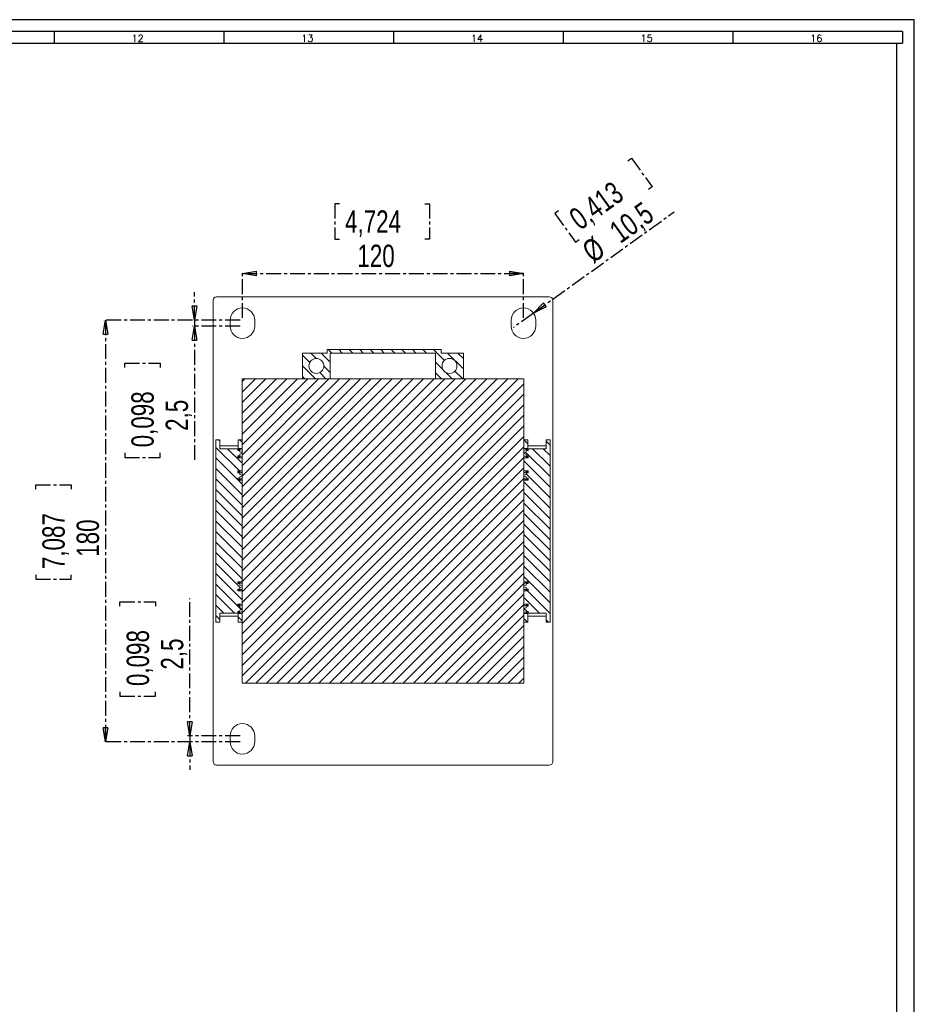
# Model space of a CAD drawing. Header units: millimetres. Extents: x 0 to 1189, y 0 to 841.
# Tile 7 of 7: x 807 to 1189, y 420 to 841. Entities that reach past the tile are written whole.
import ezdxf

# ---------------------------------------------------------------- set-up
doc = ezdxf.new("R2010")
doc.units = ezdxf.units.MM
doc.linetypes.add('CENTER', pattern=[10.16, 6.35, -1.27, 1.27, -1.27])
doc.layers.add('CENTRO', color=7, linetype='CENTER')
doc.layers.add('FORMATO', color=7, linetype='Continuous')
doc.styles.add('SLDTEXTSTYLE0', font='ROMANS')
doc.styles.add('SLDTEXTSTYLE3', font='TXT', dxfattribs={"width": 0.75})
doc.dimstyles.new('SLDDIMSTYLE0', dxfattribs={"dimtxt": 9.525, "dimasz": 6, "dimexe": 0, "dimexo": 0.0625, "dimgap": 2.38125, "dimtad": 1, "dimdec": 1, "dimrnd": 1e-09, "dimzin": 12, "dimdsep": 46, "dimtxsty": 'SLDTEXTSTYLE3', "dimblk1": 'CLOSED', "dimblk2": 'CLOSED', "dimsah": 1, "dimcen": 0.09, "dimadec": 0, "dimazin": 3, "dimtfac": 1, "dimtdec": 1, "dimtmove": 0, "dimatfit": 0, "dimldrblk": 'CLOSED', "dimfxl": 0, "dimfrac": 2, "dimtolj": 1, "dimtzin": 12, "dimarcsym": 0})
doc.dimstyles.new('SLDDIMSTYLE1', dxfattribs={"dimtxt": 9.525, "dimasz": 6, "dimexe": 0, "dimexo": 0.0625, "dimgap": 2.38125, "dimtad": 1, "dimdec": 1, "dimrnd": 1e-09, "dimzin": 12, "dimdsep": 46, "dimtxsty": 'SLDTEXTSTYLE3', "dimblk1": 'CLOSED', "dimblk2": 'CLOSED', "dimsah": 1, "dimcen": 0.09, "dimadec": 0, "dimazin": 3, "dimtfac": 1, "dimtdec": 1, "dimtofl": 0, "dimtmove": 0, "dimatfit": 3, "dimldrblk": 'CLOSED', "dimfxl": 0, "dimfrac": 2, "dimtolj": 1, "dimtzin": 12, "dimarcsym": 0})
doc.dimstyles.new('SLDDIMSTYLE2', dxfattribs={"dimtxt": 9.525, "dimasz": 6, "dimexe": 0, "dimexo": 0.0625, "dimgap": 2.38125, "dimtad": 1, "dimdec": 1, "dimrnd": 1e-09, "dimzin": 12, "dimdsep": 46, "dimtxsty": 'SLDTEXTSTYLE3', "dimblk1": 'NONE', "dimblk2": 'CLOSED', "dimsah": 1, "dimcen": 0, "dimadec": 0, "dimazin": 3, "dimtfac": 1, "dimtdec": 1, "dimtmove": 0, "dimatfit": 3, "dimldrblk": 'NONE', "dimfxl": 0, "dimfrac": 2, "dimtolj": 1, "dimtzin": 12, "dimarcsym": 0})

# ---------------------------------------------------------------- blocks, each defined once
blk = doc.blocks.new('_CLOSED')
at = {"color": 0, "linetype": 'ByBlock', "lineweight": -2}
for p, q in [((-1, 0.166667), (0, 0)), ((-1, 0.166667), (-1, -0.166667)), ((0, 0), (-1, -0.166667)), ((0, 0), (-1, 0))]:
    blk.add_line(p, q, dxfattribs=at)
blk = doc.blocks.new('_D_6')
at = {"layer": 'CENTRO'}
for p, q in [((943.52, 762.41), (941.59, 762.41)), ((941.59, 762.41), (941.59, 747.28)), ((980.01, 762.41), (981.95, 762.41)), ((981.95, 762.41), (981.95, 747.28)), ((941.59, 747.28), (943.52, 747.28)), ((981.95, 747.28), (980.01, 747.28)), ((902.12, 713.64), (902.12, 733.64)), ((902.12, 732.64), (1022.12, 732.64)), ((1022.12, 713.64), (1022.12, 733.64))]:
    blk.add_line(p, q, dxfattribs=at)
at = {"layer": 'CENTRO', "xscale": 6, "yscale": 6, "rotation": 180.0000000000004}
blk.add_blockref('_CLOSED', (902.12, 732.64, -45.7), dxfattribs=at)
at = {"layer": 'CENTRO', "xscale": 6, "yscale": 6}
blk.add_blockref('_CLOSED', (1022.12, 732.64, -45.7), dxfattribs=at)
at = {"layer": 'CENTRO', "char_height": 9.525, "attachment_point": 1, "style": 'SLDTEXTSTYLE3'}
for s, insert in [('4,724', (945.94, 759.55)), ('120', (951.21, 744.92))]:
    blk.add_mtext(s, dxfattribs=dict(at, insert=insert))
blk = doc.blocks.new('_D_7')
at = {"layer": 'CENTRO'}
for p, q in [((1066.68, 780.73), (1068.25, 781.85)), ((1068.25, 781.85), (1077.08, 769.57)), ((1077.08, 769.57), (1075.52, 768.44)), ((1026.38, 715.71), (1086.5, 758.97)), ((1037.06, 759.41), (1035.49, 758.28)), ((1035.49, 758.28), (1044.33, 746)), ((1044.33, 746), (1045.9, 747.13)), ((1026.38, 715.71), (1017.85, 709.58))]:
    blk.add_line(p, q, dxfattribs=at)
at = {"layer": 'CENTRO', "xscale": 6, "yscale": 6, "rotation": 215.7374570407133}
blk.add_blockref('_CLOSED', (1026.38, 715.71, -45.7), dxfattribs=at)
at = {"layer": 'CENTRO', "char_height": 9.525, "attachment_point": 1, "rotation": 35.7375, "style": 'SLDTEXTSTYLE3'}
for s, insert in [('0,413', (1040.69, 758.5)), ('10,5', (1057.92, 752.88)), ('%%c', (1046.25, 744.48))]:
    blk.add_mtext(s, dxfattribs=dict(at, insert=insert))
blk = doc.blocks.new('_NONE')
blk = doc.blocks.new('_D_8')
at = {"layer": 'CENTRO'}
for p, q in [((881.63, 712.64), (881.63, 724.64)), ((901.12, 712.64), (880.63, 712.64)), ((881.63, 712.64), (881.63, 710.14)), ((901.12, 710.14), (880.63, 710.14)), ((881.63, 710.14), (881.63, 652.57)), ((851.86, 692.44), (851.86, 694.37)), ((851.86, 694.37), (867, 694.37)), ((867, 694.37), (867, 692.44)), ((851.86, 655.95), (851.86, 654.02)), ((851.86, 654.02), (867, 654.02)), ((867, 654.02), (867, 655.95))]:
    blk.add_line(p, q, dxfattribs=at)
at = {"layer": 'CENTRO', "xscale": 6, "yscale": 6}
for p, rotation in [((881.63, 712.64, -45.7), 270.0000000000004), ((881.63, 710.14, -45.7), 90.0000000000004)]:
    blk.add_blockref('_CLOSED', p, dxfattribs=dict(at, rotation=rotation))
at = {"layer": 'CENTRO', "char_height": 9.525, "attachment_point": 1, "rotation": 90, "style": 'SLDTEXTSTYLE3'}
for s, insert in [('0,098', (854.72, 658.36)), ('2,5', (869.35, 665.4))]:
    blk.add_mtext(s, dxfattribs=dict(at, insert=insert))
blk = doc.blocks.new('_D_9')
at = {"layer": 'CENTRO'}
for p, q in [((901.12, 712.64), (842.62, 712.64)), ((843.62, 712.64), (843.62, 532.64)), ((813.85, 640.44), (813.85, 642.37)), ((813.85, 642.37), (828.98, 642.37)), ((828.98, 642.37), (828.98, 640.44)), ((813.85, 603.95), (813.85, 602.01)), ((813.85, 602.01), (828.98, 602.01)), ((828.98, 602.01), (828.98, 603.95)), ((901.12, 532.64), (842.62, 532.64))]:
    blk.add_line(p, q, dxfattribs=at)
at = {"layer": 'CENTRO', "xscale": 6, "yscale": 6}
for p, rotation in [((843.62, 712.64, -45.7), 90.0000000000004), ((843.62, 532.64, -45.7), 270.0000000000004)]:
    blk.add_blockref('_CLOSED', p, dxfattribs=dict(at, rotation=rotation))
at = {"layer": 'CENTRO', "char_height": 9.525, "attachment_point": 1, "rotation": 90, "style": 'SLDTEXTSTYLE3'}
for s, insert in [('7,087', (816.71, 606.36)), ('180', (831.34, 611.63))]:
    blk.add_mtext(s, dxfattribs=dict(at, insert=insert))
blk = doc.blocks.new('_D_10')
at = {"layer": 'CENTRO'}
for p, q in [((879.62, 535.14), (879.62, 593.87)), ((849.85, 590.49), (849.85, 592.42)), ((849.85, 592.42), (864.98, 592.42)), ((864.98, 592.42), (864.98, 590.49)), ((849.85, 554), (849.85, 552.07)), ((849.85, 552.07), (864.98, 552.07)), ((864.98, 552.07), (864.98, 554)), ((901.12, 535.14), (878.62, 535.14)), ((879.62, 535.14), (879.62, 532.64)), ((901.12, 532.64), (878.62, 532.64)), ((879.62, 532.64), (879.62, 520.64))]:
    blk.add_line(p, q, dxfattribs=at)
at = {"layer": 'CENTRO', "xscale": 6, "yscale": 6}
for p, rotation in [((879.62, 535.14, -45.7), 270.0000000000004), ((879.62, 532.64, -45.7), 90.0000000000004)]:
    blk.add_blockref('_CLOSED', p, dxfattribs=dict(at, rotation=rotation))
at = {"layer": 'CENTRO', "char_height": 9.525, "attachment_point": 1, "rotation": 90, "style": 'SLDTEXTSTYLE3'}
for s, insert in [('0,098', (852.71, 556.42)), ('2,5', (867.34, 563.45))]:
    blk.add_mtext(s, dxfattribs=dict(at, insert=insert))

msp = doc.modelspace()

# ---------------------------------------------------------------- hatches: boundary and pattern name
at = {"linetype": 'Continuous', "lineweight": 0}
h = msp.add_hatch(dxfattribs=at)
h.set_pattern_fill('ANSI31', angle=90, style=0)
h.paths.add_polyline_path([(996.47, 687.64), (996.47, 698.64), (987, 698.64), (987, 700.14), (938.3, 700.14), (938.3, 698.64), (927.77, 698.64), (927.77, 687.64), (939.62, 687.64), (939.62, 698.64), (984.62, 698.64), (984.62, 687.64)], flags=0)
edge = h.paths.add_edge_path(flags=0)
edge.add_arc((933.69, 693.14), 3.2, 0, 360)
edge = h.paths.add_edge_path(flags=0)
edge.add_arc((990.54, 693.14), 3.2, 0, 360)
h = msp.add_hatch(dxfattribs=at)
h.set_pattern_fill('ANSI31', style=0)
h.paths.add_polyline_path([(901.97, 687.64), (901.97, 557.64), (1022.27, 557.64), (1022.27, 687.64)], flags=0)
h = msp.add_hatch(dxfattribs=at)
h.set_pattern_fill('ANSI31', angle=90, style=0)
h.paths.add_polyline_path([(900.27, 583.64), (901.97, 583.64), (901.97, 587.43), (900.17, 587.43), (900.17, 588.23), (900.97, 588.23), (900.97, 588.89), (901.97, 589.24), (901.97, 589.55), (900.97, 589.89), (900.97, 590.56), (900.17, 590.56), (900.17, 591.36), (901.97, 591.36), (901.97, 597.03), (900.17, 597.03), (900.17, 597.83), (900.97, 597.83), (900.97, 598.49), (901.97, 598.84), (901.97, 599.15), (900.97, 599.49), (900.97, 600.16), (900.17, 600.16), (900.17, 600.96), (901.97, 600.96), (901.97, 644.33), (900.17, 644.33), (900.17, 645.13), (900.97, 645.13), (900.97, 645.79), (901.97, 646.14), (901.97, 646.45), (900.97, 646.79), (900.97, 647.46), (900.17, 647.46), (900.17, 648.26), (901.97, 648.26), (901.97, 653.93), (900.17, 653.93), (900.17, 654.73), (900.97, 654.73), (900.97, 655.39), (901.97, 655.74), (901.97, 656.05), (900.97, 656.39), (900.97, 657.06), (900.17, 657.06), (900.17, 657.86), (901.97, 657.86), (901.97, 661.64), (900.27, 661.64), (900.27, 657.79), (892.47, 657.79), (892.47, 661.64), (890.77, 661.64), (890.77, 583.64), (892.47, 583.64), (892.47, 587.49), (900.27, 587.49)], flags=0)
h = msp.add_hatch(dxfattribs=at)
h.set_pattern_fill('ANSI31', angle=90, style=0)
h.paths.add_polyline_path([(1023.97, 661.64), (1022.27, 661.64), (1022.27, 657.86), (1024.07, 657.86), (1024.07, 657.06), (1023.27, 657.06), (1023.27, 656.39), (1022.27, 656.05), (1022.27, 655.74), (1023.27, 655.39), (1023.27, 654.73), (1024.07, 654.73), (1024.07, 653.93), (1022.27, 653.93), (1022.27, 648.26), (1024.07, 648.26), (1024.07, 647.46), (1023.27, 647.46), (1023.27, 646.79), (1022.27, 646.45), (1022.27, 646.14), (1023.27, 645.79), (1023.27, 645.13), (1024.07, 645.13), (1024.07, 644.33), (1022.27, 644.33), (1022.27, 600.96), (1024.07, 600.96), (1024.07, 600.16), (1023.27, 600.16), (1023.27, 599.49), (1022.27, 599.15), (1022.27, 598.84), (1023.27, 598.49), (1023.27, 597.83), (1024.07, 597.83), (1024.07, 597.03), (1022.27, 597.03), (1022.27, 591.36), (1024.07, 591.36), (1024.07, 590.56), (1023.27, 590.56), (1023.27, 589.89), (1022.27, 589.55), (1022.27, 589.24), (1023.27, 588.89), (1023.27, 588.23), (1024.07, 588.23), (1024.07, 587.43), (1022.27, 587.43), (1022.27, 583.64), (1023.97, 583.64), (1023.97, 587.49), (1031.77, 587.49), (1031.77, 583.64), (1033.47, 583.64), (1033.47, 661.64), (1031.77, 661.64), (1031.77, 657.79), (1023.97, 657.79)], flags=0)

# ---------------------------------------------------------------- linework, layer by layer
at = {"color": 7, "linetype": 'Continuous', "lineweight": 15}
for p, q in [((889.62, 721.14), (889.62, 524.14)), ((1033.12, 722.64), (891.12, 722.64)), ((1034.62, 524.14), (1034.62, 721.14)), ((896.87, 710.14), (896.87, 712.64)), ((907.37, 712.64), (907.37, 710.14)), ((1016.87, 710.14), (1016.87, 712.64)), ((1027.37, 712.64), (1027.37, 710.14)), ((938.3, 698.64), (927.77, 698.64)), ((927.77, 698.64), (927.77, 687.64)), ((938.3, 700.14), (938.3, 698.64)), ((987, 700.14), (938.3, 700.14)), ((939.62, 698.64), (984.62, 698.64)), ((939.62, 687.64), (939.62, 698.64)), ((984.62, 698.64), (984.62, 687.64)), ((987, 698.64), (987, 700.14)), ((996.47, 698.64), (987, 698.64)), ((996.47, 687.64), (996.47, 698.64)), ((1022.27, 687.64), (901.97, 687.64)), ((901.97, 687.64), (901.97, 557.64)), ((927.77, 687.64), (939.62, 687.64)), ((984.62, 687.64), (996.47, 687.64)), ((1022.27, 557.64), (1022.27, 687.64)), ((890.77, 661.64), (890.77, 583.64)), ((892.47, 661.64), (890.77, 661.64)), ((892.47, 657.79), (892.47, 661.64)), ((901.97, 661.64), (900.27, 661.64)), ((900.27, 661.64), (900.27, 657.79)), ((901.97, 657.86), (901.97, 661.64)), ((1022.27, 661.64), (1022.27, 657.86)), ((1023.97, 661.64), (1022.27, 661.64)), ((1023.97, 661.64), (1023.97, 657.79)), ((1031.77, 657.79), (1031.77, 661.64)), ((1033.47, 661.64), (1031.77, 661.64)), ((1033.47, 583.64), (1033.47, 661.64)), ((892.47, 659.04), (900.27, 659.04)), ((892.47, 657.79), (900.27, 657.79)), ((900.17, 657.86), (901.97, 657.86)), ((900.17, 657.06), (900.17, 657.86)), ((900.97, 657.49), (900.17, 657.49)), ((900.97, 657.06), (900.17, 657.06)), ((901.97, 657.15), (900.97, 657.49)), ((900.97, 657.41), (900.97, 657.49)), ((900.97, 657.06), (900.97, 657.41)), ((901.97, 657.14), (900.97, 657.41)), ((900.97, 657.06), (900.97, 656.39)), ((900.97, 656.39), (901.97, 656.05)), ((901.97, 656.05), (901.97, 655.74)), ((1022.27, 657.86), (1024.07, 657.86)), ((1023.27, 657.49), (1022.27, 657.15)), ((1022.27, 657.14), (1023.27, 657.41)), ((1023.27, 656.39), (1022.27, 656.05)), ((1022.27, 655.74), (1022.27, 656.05)), ((1024.07, 657.49), (1023.27, 657.49)), ((1023.27, 657.41), (1023.27, 657.49)), ((1023.27, 657.06), (1023.27, 657.41)), ((1024.07, 657.06), (1023.27, 657.06)), ((1023.27, 656.39), (1023.27, 657.06)), ((1023.97, 659.04), (1031.77, 659.04)), ((1023.97, 657.79), (1031.77, 657.79)), ((1024.07, 657.06), (1024.07, 657.86)), ((900.17, 654.73), (900.97, 654.73)), ((900.17, 653.93), (900.17, 654.73)), ((900.17, 654.29), (900.97, 654.29)), ((901.97, 653.93), (900.17, 653.93)), ((900.97, 655.39), (901.97, 655.74)), ((900.97, 655.39), (900.97, 654.73)), ((900.97, 654.37), (900.97, 654.73)), ((901.97, 654.65), (900.97, 654.37)), ((900.97, 654.29), (901.97, 654.64)), ((900.97, 654.29), (900.97, 654.37)), ((901.97, 648.26), (901.97, 653.93)), ((1023.27, 655.39), (1022.27, 655.74)), ((1022.27, 654.65), (1023.27, 654.37)), ((1022.27, 654.64), (1023.27, 654.29)), ((1024.07, 653.93), (1022.27, 653.93)), ((1022.27, 653.93), (1022.27, 648.26)), ((1023.27, 654.73), (1023.27, 655.39)), ((1023.27, 654.73), (1024.07, 654.73)), ((1023.27, 654.37), (1023.27, 654.73)), ((1023.27, 654.29), (1023.27, 654.37)), ((1023.27, 654.29), (1024.07, 654.29)), ((1024.07, 653.93), (1024.07, 654.73)), ((900.17, 648.26), (901.97, 648.26)), ((900.17, 647.46), (900.17, 648.26)), ((900.97, 647.89), (900.17, 647.89)), ((901.97, 647.55), (900.97, 647.89)), ((900.97, 647.81), (900.97, 647.89)), ((900.97, 647.46), (900.97, 647.81)), ((901.97, 647.54), (900.97, 647.81)), ((1022.27, 648.26), (1024.07, 648.26)), ((1023.27, 647.89), (1022.27, 647.55)), ((1022.27, 647.54), (1023.27, 647.81)), ((1024.07, 647.89), (1023.27, 647.89)), ((1023.27, 647.81), (1023.27, 647.89)), ((1023.27, 647.46), (1023.27, 647.81)), ((1024.07, 647.46), (1024.07, 648.26)), ((900.97, 647.46), (900.17, 647.46)), ((900.17, 645.13), (900.97, 645.13)), ((900.17, 644.33), (900.17, 645.13)), ((900.17, 644.69), (900.97, 644.69)), ((901.97, 644.33), (900.17, 644.33)), ((900.97, 647.46), (900.97, 646.79)), ((900.97, 646.79), (901.97, 646.45)), ((900.97, 645.79), (901.97, 646.14)), ((900.97, 645.79), (900.97, 645.13)), ((900.97, 644.77), (900.97, 645.13)), ((901.97, 645.05), (900.97, 644.77)), ((900.97, 644.69), (901.97, 645.04)), ((900.97, 644.69), (900.97, 644.77)), ((901.97, 646.45), (901.97, 646.14)), ((901.97, 600.96), (901.97, 644.33)), ((1023.27, 646.79), (1022.27, 646.45)), ((1022.27, 646.14), (1022.27, 646.45)), ((1023.27, 645.79), (1022.27, 646.14)), ((1022.27, 645.05), (1023.27, 644.77)), ((1022.27, 645.04), (1023.27, 644.69)), ((1024.07, 644.33), (1022.27, 644.33)), ((1022.27, 644.33), (1022.27, 600.96)), ((1024.07, 647.46), (1023.27, 647.46)), ((1023.27, 646.79), (1023.27, 647.46)), ((1023.27, 645.13), (1023.27, 645.79)), ((1023.27, 645.13), (1024.07, 645.13)), ((1023.27, 644.77), (1023.27, 645.13)), ((1023.27, 644.69), (1023.27, 644.77)), ((1023.27, 644.69), (1024.07, 644.69)), ((1024.07, 644.33), (1024.07, 645.13)), ((900.17, 600.96), (901.97, 600.96)), ((900.17, 600.96), (900.17, 600.16)), ((900.97, 600.59), (900.17, 600.59)), ((900.97, 600.16), (900.17, 600.16)), ((900.17, 597.83), (900.97, 597.83)), ((900.17, 597.83), (900.17, 597.03)), ((900.17, 597.39), (900.97, 597.39)), ((901.97, 600.25), (900.97, 600.59)), ((900.97, 600.59), (900.97, 600.51)), ((900.97, 600.51), (900.97, 600.16)), ((901.97, 600.24), (900.97, 600.51)), ((900.97, 600.16), (900.97, 599.49)), ((900.97, 599.49), (901.97, 599.15)), ((900.97, 598.49), (901.97, 598.84)), ((900.97, 598.49), (900.97, 597.83)), ((900.97, 597.83), (900.97, 597.47)), ((901.97, 597.75), (900.97, 597.47)), ((900.97, 597.39), (901.97, 597.74)), ((900.97, 597.47), (900.97, 597.39)), ((901.97, 599.15), (901.97, 598.84)), ((1022.27, 600.96), (1024.07, 600.96)), ((1023.27, 600.59), (1022.27, 600.25)), ((1022.27, 600.24), (1023.27, 600.51)), ((1023.27, 599.49), (1022.27, 599.15)), ((1022.27, 598.84), (1022.27, 599.15)), ((1023.27, 598.49), (1022.27, 598.84)), ((1022.27, 597.75), (1023.27, 597.47)), ((1022.27, 597.74), (1023.27, 597.39)), ((1024.07, 600.59), (1023.27, 600.59)), ((1023.27, 600.59), (1023.27, 600.51)), ((1023.27, 600.51), (1023.27, 600.16)), ((1024.07, 600.16), (1023.27, 600.16)), ((1023.27, 599.49), (1023.27, 600.16)), ((1023.27, 597.83), (1023.27, 598.49)), ((1023.27, 597.83), (1024.07, 597.83)), ((1023.27, 597.83), (1023.27, 597.47)), ((1023.27, 597.47), (1023.27, 597.39)), ((1023.27, 597.39), (1024.07, 597.39)), ((1024.07, 600.96), (1024.07, 600.16)), ((1024.07, 597.83), (1024.07, 597.03)), ((901.97, 597.03), (900.17, 597.03)), ((901.97, 591.36), (901.97, 597.03)), ((1024.07, 597.03), (1022.27, 597.03)), ((1022.27, 597.03), (1022.27, 591.36)), ((900.17, 591.36), (901.97, 591.36)), ((900.17, 591.36), (900.17, 590.56)), ((900.97, 590.99), (900.17, 590.99)), ((900.97, 590.56), (900.17, 590.56)), ((901.97, 590.65), (900.97, 590.99)), ((900.97, 590.99), (900.97, 590.91)), ((900.97, 590.91), (900.97, 590.56)), ((901.97, 590.64), (900.97, 590.91)), ((900.97, 590.56), (900.97, 589.89)), ((900.97, 589.89), (901.97, 589.55)), ((900.97, 588.89), (901.97, 589.24)), ((900.97, 588.89), (900.97, 588.23)), ((901.97, 589.55), (901.97, 589.24)), ((1022.27, 591.36), (1024.07, 591.36)), ((1023.27, 590.99), (1022.27, 590.65)), ((1022.27, 590.64), (1023.27, 590.91)), ((1023.27, 589.89), (1022.27, 589.55)), ((1022.27, 589.24), (1022.27, 589.55)), ((1023.27, 588.89), (1022.27, 589.24)), ((1024.07, 590.99), (1023.27, 590.99)), ((1023.27, 590.99), (1023.27, 590.91)), ((1023.27, 590.91), (1023.27, 590.56)), ((1024.07, 590.56), (1023.27, 590.56)), ((1023.27, 589.89), (1023.27, 590.56)), ((1023.27, 588.23), (1023.27, 588.89)), ((1024.07, 591.36), (1024.07, 590.56)), ((900.27, 587.49), (892.47, 587.49)), ((892.47, 587.49), (892.47, 583.64)), ((900.27, 586.24), (892.47, 586.24)), ((900.17, 588.23), (900.97, 588.23)), ((900.17, 588.23), (900.17, 587.43)), ((900.17, 587.79), (900.97, 587.79)), ((901.97, 587.43), (900.17, 587.43)), ((900.27, 583.64), (900.27, 587.49)), ((900.97, 588.23), (900.97, 587.87)), ((901.97, 588.15), (900.97, 587.87)), ((900.97, 587.79), (901.97, 588.14)), ((900.97, 587.87), (900.97, 587.79)), ((901.97, 583.64), (901.97, 587.43)), ((1022.27, 588.15), (1023.27, 587.87)), ((1022.27, 588.14), (1023.27, 587.79)), ((1024.07, 587.43), (1022.27, 587.43)), ((1022.27, 587.43), (1022.27, 583.64)), ((1023.27, 588.23), (1024.07, 588.23)), ((1023.27, 588.23), (1023.27, 587.87)), ((1023.27, 587.87), (1023.27, 587.79)), ((1023.27, 587.79), (1024.07, 587.79)), ((1031.77, 587.49), (1023.97, 587.49)), ((1023.97, 583.64), (1023.97, 587.49)), ((1031.77, 586.24), (1023.97, 586.24)), ((1024.07, 588.23), (1024.07, 587.43)), ((1031.77, 587.49), (1031.77, 583.64)), ((890.77, 583.64), (892.47, 583.64)), ((900.27, 583.64), (901.97, 583.64)), ((1022.27, 583.64), (1023.97, 583.64)), ((1031.77, 583.64), (1033.47, 583.64)), ((901.97, 557.64), (1022.27, 557.64)), ((896.87, 532.64), (896.87, 535.14)), ((907.37, 535.14), (907.37, 532.64)), ((891.12, 522.64), (1033.12, 522.64))]:
    msp.add_line(p, q, dxfattribs=at)
for centre in [(933.69, 693.14), (990.54, 693.14)]:
    msp.add_circle(centre, 3.2, dxfattribs=at)
for centre, radius, start, end in [((891.12, 721.14), 1.5, 90, 180), ((1033.12, 721.14), 1.5, 0, 90), ((902.12, 712.64), 5.25, 0, 180), ((1022.12, 712.64), 5.25, 0, 180), ((902.12, 710.14), 5.25, 180, 0), ((1022.12, 710.14), 5.25, 180, 0), ((902.12, 535.14), 5.25, 0, 180), ((902.12, 532.64), 5.25, 180, 0), ((891.12, 524.14), 1.5, 180, 270), ((1033.12, 524.14), 1.5, 270, 0)]:
    msp.add_arc(centre, radius, start, end, dxfattribs=at)
at = {"layer": 'FORMATO'}
for p, q in [((1189, 841), (0, 841)), ((1189, 0), (1189, 841)), ((1184, 836), (25, 836)), ((821.73, 836), (821.73, 831)), ((894.16, 836), (894.16, 831)), ((966.59, 836), (966.59, 831)), ((1039.02, 836), (1039.02, 831)), ((1111.45, 836), (1111.45, 831)), ((1184, 836), (1184, 831)), ((25, 831), (1184, 831)), ((1181.52, 5), (1181.52, 831))]:
    msp.add_line(p, q, dxfattribs=at)

# ---------------------------------------------------------------- texts
at = {"layer": 'FORMATO', "char_height": 3, "attachment_point": 2, "style": 'SLDTEXTSTYLE0'}
for s, insert in [('12', (857.41, 834.6)), ('13', (929.84, 834.6)), ('14', (1002.27, 834.6)), ('15', (1074.7, 834.6)), ('16', (1147.13, 834.6))]:
    msp.add_mtext(s, dxfattribs=dict(at, insert=insert))

# ---------------------------------------------------------------- dimensions: what is measured, and where the dimension line sits
at = {"layer": 'CENTRO'}
dim = msp.add_diameter_dim_2p(p1=(1017.85, 709.58), p2=(1026.38, 715.71), dimstyle='SLDDIMSTYLE2', dxfattribs=at)
dim.commit()
dim.dimension.update_dxf_attribs({"geometry": '_D_7', "text_midpoint": (1070.57, 747.51), "dimtype": 163})
dim = msp.add_linear_dim(base=(1022.12, 732.64), p1=(902.12, 712.64), p2=(1022.12, 712.64), dimstyle='SLDDIMSTYLE1', dxfattribs=at)
dim.commit()
dim.dimension.update_dxf_attribs({"geometry": '_D_6', "text_midpoint": (961.77, 732.64), "dimtype": 160})
for base, p1, p2, dimstyle, picture, middle in [((881.63, 710.14), (902.12, 712.64), (902.12, 710.14), 'SLDDIMSTYLE0', '_D_8', (881.63, 674.19)), ((843.62, 532.64), (902.12, 712.64), (902.12, 532.64), 'SLDDIMSTYLE1', '_D_9', (843.62, 622.19)), ((879.62, 532.64), (902.12, 535.14), (902.12, 532.64), 'SLDDIMSTYLE0', '_D_10', (879.62, 572.25))]:
    dim = msp.add_linear_dim(base=base, p1=p1, p2=p2, angle=90, dimstyle=dimstyle, dxfattribs=at)
    dim.commit()
    dim.dimension.update_dxf_attribs({"geometry": picture, "text_midpoint": middle, "dimtype": 160})

doc.saveas('drawing.dxf')
